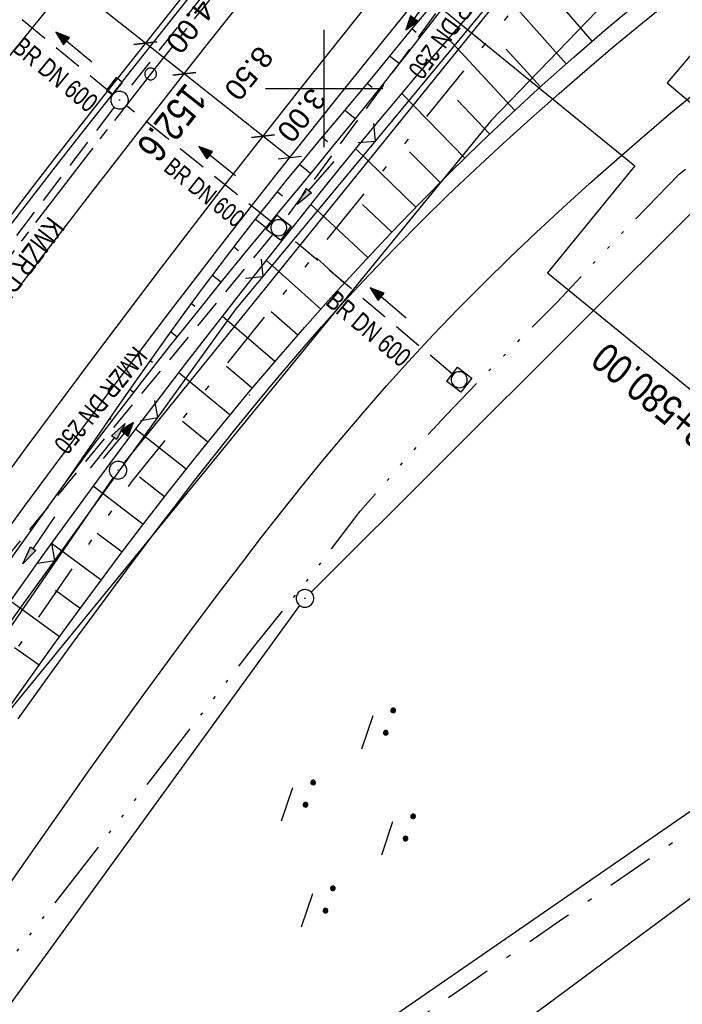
# Model space of a CAD drawing. Extents: x 510526 to 513920, y 467229 to 478797.
# Tile 186 of 256: x 511074 to 511131, y 472722 to 472806. Entities that reach past the tile are written whole.
import ezdxf

# ---------------------------------------------------------------- set-up
doc = ezdxf.new("R2010")
doc.units = 0
doc.header["$LTSCALE"] = 10
doc.header["$MEASUREMENT"] = 0
for name, pattern in [('ACAD_ISO14W100', [25.5, 12, -3, 0.5, -3, 0.5, -3, 0.5, -3]), ('ACHSE', [5.5, 4, -0.5, 0.5, -0.5]), ('AUSGEZOGEN', [0]), ('LT00', [0]), ('LT08', [0.42, 0.2, -0.1, 0.02, -0.1]), ('LT09', [0.54, 0.2, -0.1, 0.02, -0.1, 0.02, -0.1]), ('STRICHLINIE2', [0.375, 0.25, -0.125])]:
    doc.linetypes.add(name, pattern=pattern)
doc.layers.get('0').update_dxf_attribs({"linetype": 'LT00'})
for name, color, linetype in [('-AX-020', 250, 'ACHSE'), ('-EL-020', 250, 'LT00'), ('-GRA-20O', 20, 'LT00'), ('-Halt-Pfeil', 4, 'LT00'), ('-Haltung', 182, 'STRICHLINIE2'), ('-Haltungsbeschriftung', 182, 'LT00'), ('-ST-20-1', 250, 'LT00'), ('ABWASSERLTG', 24, 'LT00'), ('BEMAßUNG', 255, 'Continuous'), ('DFK_AB_L', 21, 'LT00'), ('DFK_AB_P', 7, 'LT00'), ('DFK_KATASTER', 250, 'LT00'), ('DFK_NUTZUNG', 250, 'LT00'), ('DFK_TOPO-SYM', 252, 'LT00'), ('GEMARKUNGSGRENZE', 3, 'LT09'), ('PFEIL', 140, 'AUSGEZOGEN'), ('STROM_UNTER', 80, 'LT08'), ('TELEKOM', 210, 'ACAD_ISO14W100'), ('V93_AFBR_BAB', 250, 'LT00'), ('V93_BOESCH', 250, 'LT00'), ('V93_BOSCHUNG', 250, 'LT00'), ('V93_GRABEN', 250, 'LT00'), ('V93_KA_MULD', 182, 'LT00'), ('V93_KA_PRUF', 182, 'LT00'), ('V93_LD_MARK', 250, 'LT00'), ('V93_RASTER', 250, 'LT00'), ('V93_RINNE', 182, 'LT00'), ('V93_SINKK', 182, 'LT00'), ('V93_ZAUN', 40, 'LT00')]:
    doc.layers.add(name, color=color, linetype=linetype)
doc.styles.add('Arial', font='ARIAL.TTF')
doc.styles.add('Beschrift', font='ARIAL.TTF')
doc.styles.add('Haltungsbeschriftung', font='ARIAL.TTF', dxfattribs={"width": 0.75})

# ---------------------------------------------------------------- blocks, each defined once
blk = doc.blocks.new('SYMB7301')
at = {"color": 0, "linetype": 'ByBlock'}
for p, q in [((-0.128693, 0), (0, 0.128693)), ((0, -0.128693), (-0.128693, 0)), ((0, 0.128693), (0.128693, 0)), ((0.128693, 0), (0, -0.128693)), ((0.000059, -0.009738), (0.000059, 0.009897)), ((-0.00901, -0.004339), (-0.002225, -0.009749))]:
    blk.add_line(p, q, dxfattribs=at)
for points in [[(-0.002225, 0.009749), (-0.00901, 0.004339), (-0.00901, -0.004339)], [(0.01, 0), (0.006235, 0.007818), (-0.002225, 0.009749)], [(-0.002225, -0.009749), (0.006235, -0.007818), (0.01, 0)]]:
    blk.add_lwpolyline(points, dxfattribs=at)
blk = doc.blocks.new('SYMB0003')
at = {"color": 0, "linetype": 'ByBlock'}
for p, q in [((-0.015712, 0), (0.010166, 0.012015)), ((0, -0.021257), (-0.015712, 0)), ((0.010166, 0.012015), (0, -0.021257))]:
    blk.add_line(p, q, dxfattribs=at)
for points in [[(-0.031395, 0.499013), (-0.093691, 0.491144), (-0.154509, 0.475528), (-0.21289, 0.452414), (-0.267913, 0.422164), (-0.318712, 0.385257), (-0.364484, 0.342274), (-0.404509, 0.293893), (-0.438154, 0.240877), (-0.464888, 0.184062), (-0.484292, 0.124345), (-0.496058, 0.062667), (-0.5, 0)], [(-0.5, 0), (-0.496058, -0.062667), (-0.484292, -0.124345), (-0.464888, -0.184062), (-0.438154, -0.240877), (-0.404509, -0.293893), (-0.364485, -0.342274), (-0.318712, -0.385257), (-0.267914, -0.422164), (-0.21289, -0.452414), (-0.154509, -0.475529), (-0.093691, -0.491144), (-0.031395, -0.499014), (0.031395, -0.499014)], [(0.5, 0), (0.496057, 0.062667), (0.484292, 0.124345), (0.464888, 0.184062), (0.438153, 0.240877), (0.404509, 0.293893), (0.364484, 0.342274), (0.318712, 0.385257), (0.267913, 0.422164), (0.21289, 0.452414), (0.154509, 0.475528), (0.093691, 0.491144), (0.031395, 0.499013), (-0.031395, 0.499013)], [(0.031395, -0.499014), (0.093691, -0.491144), (0.154509, -0.475529), (0.21289, -0.452414), (0.267914, -0.422164), (0.318712, -0.385257), (0.364485, -0.342274), (0.404509, -0.293893), (0.438154, -0.240877), (0.464889, -0.184062), (0.484292, -0.124345), (0.496058, -0.062667), (0.5, 0)]]:
    blk.add_lwpolyline(points, dxfattribs=at)
blk = doc.blocks.new('SYMB0002')
at = {"color": 0, "linetype": 'ByBlock'}
for points in [[(-0.031395, 0.499013), (-0.093691, 0.491144), (-0.154509, 0.475528), (-0.21289, 0.452414), (-0.267913, 0.422164), (-0.318712, 0.385257), (-0.364484, 0.342274), (-0.404509, 0.293893), (-0.438154, 0.240877), (-0.464888, 0.184062), (-0.484292, 0.124345), (-0.496058, 0.062667), (-0.5, 0)], [(-0.5, 0), (-0.496058, -0.062667), (-0.484292, -0.124345), (-0.464888, -0.184062), (-0.438154, -0.240877), (-0.404509, -0.293893), (-0.364485, -0.342274), (-0.318712, -0.385257), (-0.267914, -0.422164), (-0.21289, -0.452414), (-0.154509, -0.475529), (-0.093691, -0.491144), (-0.031395, -0.499014), (0.031395, -0.499014)], [(0.5, 0), (0.496057, 0.062667), (0.484292, 0.124345), (0.464888, 0.184062), (0.438153, 0.240877), (0.404509, 0.293893), (0.364484, 0.342274), (0.318712, 0.385257), (0.267913, 0.422164), (0.21289, 0.452414), (0.154509, 0.475528), (0.093691, 0.491144), (0.031395, 0.499013), (-0.031395, 0.499013)], [(0.031395, -0.499014), (0.093691, -0.491144), (0.154509, -0.475529), (0.21289, -0.452414), (0.267914, -0.422164), (0.318712, -0.385257), (0.364485, -0.342274), (0.404509, -0.293893), (0.438154, -0.240877), (0.464889, -0.184062), (0.484292, -0.124345), (0.496058, -0.062667), (0.5, 0)]]:
    blk.add_lwpolyline(points, dxfattribs=at)
blk = doc.blocks.new('SYMB0024')
at = {"color": 0, "linetype": 'ByBlock'}
for p, q in [((-0.5, 0.5), (0, 0)), ((0, 0), (0.5, 0.5))]:
    blk.add_line(p, q, dxfattribs=at)
blk = doc.blocks.new('Pfreil3')
at = {"layer": 'PFEIL'}
blk.add_hatch(color=256, dxfattribs=at).paths.add_polyline_path([(-1.549, 0.273), (-1.549, -0.273), (0, 0)])
for p, q in [((-1.549, 0), (-4.831, 0)), ((-1.549, -0.273), (-1.549, 0.273)), ((-1.549, 0.273), (0, 0)), ((0, 0), (-1.549, -0.273))]:
    blk.add_line(p, q, dxfattribs=at)
blk = doc.blocks.new('SYMB0652')
at = {"color": 0, "linetype": 'ByBlock'}
blk.add_lwpolyline([(-0.15, -0.075), (0.15, -0.075), (0.15, 0.075), (-0.15, 0.075), (-0.15, -0.075)], dxfattribs=at)
blk = doc.blocks.new('SYMB1210')
at = {"color": 0, "linetype": 'ByBlock'}
blk.add_line((0.018815, -0.179014), (0.055623, -0.17119), dxfattribs=at)
for points in [[(-0.2, -0.2), (-0.2, 0.2), (0.2, 0.2), (0.2, -0.2), (-0.2, -0.2)], [(0.018815, 0.179014), (-0.018815, 0.179014), (-0.055623, 0.17119), (-0.09, 0.155885), (-0.120444, 0.133766), (-0.145623, 0.105801), (-0.164438, 0.073213), (-0.176067, 0.037424), (-0.18, 0)], [(-0.18, 0), (-0.176067, -0.037424), (-0.164438, -0.073213), (-0.145623, -0.105801), (-0.120444, -0.133766), (-0.09, -0.155885), (-0.055623, -0.17119), (-0.018815, -0.179014), (0.018815, -0.179014)], [(0.18, 0), (0.176067, 0.037424), (0.164438, 0.073213), (0.145623, 0.105801), (0.120444, 0.133766), (0.09, 0.155885), (0.055623, 0.17119), (0.018815, 0.179014)], [(0.055623, -0.17119), (0.09, -0.155885), (0.120444, -0.133766), (0.145623, -0.105801), (0.164438, -0.073213), (0.176067, -0.037424), (0.18, 0)]]:
    blk.add_lwpolyline(points, dxfattribs=at)
blk = doc.blocks.new('_Oblique')
at = {"color": 0, "linetype": 'ByBlock', "lineweight": -2}
blk.add_line((-0.5, -0.5), (0.5, 0.5), dxfattribs=at)
blk = doc.blocks.new('SYMB7270')
at = {"color": 0, "linetype": 'ByBlock'}
for p, q in [((-0.215, 0.537919), (-0.215, 0.512081)), ((-0.21, 0.507895), (-0.21, 0.542105)), ((-0.205, 0.544164), (-0.205, 0.505836)), ((-0.2, 0.505204), (-0.2, 0.544796)), ((-0.195, 0.544164), (-0.195, 0.505836)), ((-0.19, 0.507895), (-0.19, 0.542105)), ((-0.185, 0.537919), (-0.185, 0.512081)), ((-0.18, 0.524874), (-0.18, 0.525146)), ((-0.015, 0.537919), (-0.015, 0.512081)), ((-0.01, 0.507895), (-0.01, 0.542105)), ((-0.005, 0.544164), (-0.005, 0.505836)), ((0, 0.505204), (0, 0.544796)), ((0.005, 0.544164), (0.005, 0.505836)), ((0.01, 0.507895), (0.01, 0.542105)), ((0.015, 0.537919), (0.015, 0.512081)), ((0.02, 0.524874), (0.02, 0.525146)), ((-0.1, 0.375), (0.2, 0.375)), ((-1.015, 0.087919), (-1.015, 0.062081)), ((-1.01, 0.057894), (-1.01, 0.092105)), ((-1.005, 0.094164), (-1.005, 0.055836)), ((-1, 0.055203), (-1, 0.094796)), ((-0.995, 0.094164), (-0.995, 0.055836)), ((-0.99, 0.057894), (-0.99, 0.092105)), ((-0.985, 0.087919), (-0.985, 0.062081)), ((-0.815, 0.087919), (-0.815, 0.062081)), ((-0.81, 0.057894), (-0.81, 0.092105)), ((-0.805, 0.094164), (-0.805, 0.055836)), ((-0.8, 0.055203), (-0.8, 0.094796)), ((-0.795, 0.094164), (-0.795, 0.055836)), ((-0.79, 0.057894), (-0.79, 0.092105)), ((-0.785, 0.087919), (-0.785, 0.062081)), ((0.585, 0.087919), (0.585, 0.062081)), ((0.59, 0.057895), (0.59, 0.092105)), ((0.595, 0.094164), (0.595, 0.055836)), ((0.6, 0.055204), (0.6, 0.094796)), ((0.605, 0.094164), (0.605, 0.055836)), ((0.61, 0.057895), (0.61, 0.092105)), ((0.615, 0.087919), (0.615, 0.062081)), ((0.785, 0.087919), (0.785, 0.062081)), ((0.79, 0.057895), (0.79, 0.092105)), ((0.795, 0.094164), (0.795, 0.055836)), ((0.8, 0.055204), (0.8, 0.094796)), ((0.805, 0.094164), (0.805, 0.055836)), ((0.81, 0.057895), (0.81, 0.092105)), ((0.815, 0.087919), (0.815, 0.062081)), ((-0.98, 0.074874), (-0.98, 0.075145)), ((-0.78, 0.074874), (-0.78, 0.075145)), ((0.62, 0.074874), (0.62, 0.075146)), ((0.82, 0.074874), (0.82, 0.075146)), ((-0.9, -0.075), (-0.6, -0.075)), ((0.7, -0.075), (1, -0.075)), ((-0.215, -0.362081), (-0.215, -0.387919)), ((-0.21, -0.392105), (-0.21, -0.357895)), ((-0.205, -0.355836), (-0.205, -0.394164)), ((-0.2, -0.394796), (-0.2, -0.355204)), ((-0.195, -0.355836), (-0.195, -0.394164)), ((-0.19, -0.392105), (-0.19, -0.357895)), ((-0.185, -0.362081), (-0.185, -0.387919)), ((-0.18, -0.375126), (-0.18, -0.374855)), ((-0.015, -0.362081), (-0.015, -0.387919)), ((-0.01, -0.392105), (-0.01, -0.357895)), ((-0.005, -0.355836), (-0.005, -0.394164)), ((0, -0.394796), (0, -0.355204)), ((0.005, -0.355836), (0.005, -0.394164)), ((0.01, -0.392105), (0.01, -0.357895)), ((0.015, -0.362081), (0.015, -0.387919)), ((0.02, -0.375126), (0.02, -0.374855)), ((-0.1, -0.525), (0.2, -0.525))]:
    blk.add_line(p, q, dxfattribs=at)
for points in [[(-0.18, 0.525), (-0.181981, 0.533678), (-0.18753, 0.540637), (-0.19555, 0.544499), (-0.20445, 0.544499), (-0.21247, 0.540637), (-0.218019, 0.533678), (-0.22, 0.525), (-0.218019, 0.516322), (-0.21247, 0.509363), (-0.20445, 0.505501), (-0.19555, 0.505501), (-0.18753, 0.509363), (-0.181981, 0.516322), (-0.18, 0.525)], [(-0.01247, 0.540637), (-0.018019, 0.533678), (-0.02, 0.525), (-0.018019, 0.516322), (-0.01247, 0.509363), (-0.00445, 0.505501)], [(0.00445, 0.544499), (-0.00445, 0.544499), (-0.01247, 0.540637)], [(-0.00445, 0.505501), (0.00445, 0.505501), (0.01247, 0.509363), (0.018019, 0.516322), (0.02, 0.525)], [(0.02, 0.525), (0.018019, 0.533678), (0.01247, 0.540637), (0.00445, 0.544499)], [(-0.98, 0.075), (-0.981981, 0.083678), (-0.98753, 0.090637), (-0.99555, 0.094498), (-1.00445, 0.094498), (-1.01247, 0.090637), (-1.018019, 0.083678), (-1.02, 0.075), (-1.018019, 0.066322), (-1.01247, 0.059363), (-1.00445, 0.055501), (-0.99555, 0.055501), (-0.98753, 0.059363), (-0.981981, 0.066322), (-0.98, 0.075)], [(-0.78, 0.075), (-0.781981, 0.083678), (-0.78753, 0.090637), (-0.79555, 0.094498), (-0.80445, 0.094498), (-0.81247, 0.090637), (-0.818019, 0.083678), (-0.82, 0.075), (-0.818019, 0.066322), (-0.81247, 0.059363), (-0.80445, 0.055501), (-0.79555, 0.055501), (-0.78753, 0.059363), (-0.781981, 0.066322), (-0.78, 0.075)], [(0.62, 0.075), (0.618019, 0.083678), (0.61247, 0.090637), (0.60445, 0.094499), (0.59555, 0.094499), (0.58753, 0.090637), (0.581981, 0.083678), (0.58, 0.075), (0.581981, 0.066322), (0.58753, 0.059363), (0.59555, 0.055501), (0.60445, 0.055501), (0.61247, 0.059363), (0.618019, 0.066322), (0.62, 0.075)], [(0.82, 0.075), (0.818019, 0.083678), (0.81247, 0.090637), (0.80445, 0.094499), (0.79555, 0.094499), (0.78753, 0.090637), (0.781981, 0.083678), (0.78, 0.075), (0.781981, 0.066322), (0.78753, 0.059363), (0.79555, 0.055501), (0.80445, 0.055501), (0.81247, 0.059363), (0.818019, 0.066322), (0.82, 0.075)], [(-0.18, -0.375), (-0.181981, -0.366322), (-0.18753, -0.359363), (-0.19555, -0.355501), (-0.20445, -0.355501), (-0.21247, -0.359363), (-0.218019, -0.366322), (-0.22, -0.375), (-0.218019, -0.383678), (-0.21247, -0.390637), (-0.20445, -0.394499), (-0.19555, -0.394499), (-0.18753, -0.390637), (-0.181981, -0.383678), (-0.18, -0.375)], [(-0.01247, -0.359363), (-0.018019, -0.366322), (-0.02, -0.375), (-0.018019, -0.383678), (-0.01247, -0.390637), (-0.00445, -0.394499)], [(0.00445, -0.355501), (-0.00445, -0.355501), (-0.01247, -0.359363)], [(-0.00445, -0.394499), (0.00445, -0.394499), (0.01247, -0.390637), (0.018019, -0.383678), (0.02, -0.375)], [(0.02, -0.375), (0.018019, -0.366322), (0.01247, -0.359363), (0.00445, -0.355501)]]:
    blk.add_lwpolyline(points, dxfattribs=at)
blk = doc.blocks.new('SYMB0070')
at = {"color": 0, "linetype": 'ByBlock'}
for p, q in [((-0.5, 0), (0.2, 0)), ((0.5, 0), (0.2, 0.1)), ((0.2, 0.1), (0.2, 0)), ((0.468, 0), (0.21, 0.086)), ((0.21, 0.086), (0.21, -0.086)), ((0.21, -0.086), (0.468, 0)), ((0.22, -0.072), (0.437, 0)), ((0.23, -0.058), (0.405, 0)), ((0.24, -0.045), (0.374, 0)), ((0.342, 0), (0.25, 0.031)), ((0.25, 0.031), (0.25, -0.031)), ((0.25, -0.031), (0.342, 0)), ((0.26, -0.017), (0.31, 0)), ((0.27, -0.003), (0.279, 0))]:
    blk.add_line(p, q, dxfattribs=at)
for points in [[(0.2, 0), (0.2, -0.1), (0.5, 0)], [(0.437, 0), (0.22, 0.072), (0.22, -0.072)], [(0.405, 0), (0.23, 0.058), (0.23, -0.058)], [(0.374, 0), (0.24, 0.045), (0.24, -0.045)], [(0.31, 0), (0.26, 0.017), (0.26, -0.017)], [(0.279, 0), (0.27, 0.003), (0.27, -0.003)]]:
    blk.add_lwpolyline(points, dxfattribs=at)

msp = doc.modelspace()

# ---------------------------------------------------------------- linework, layer by layer
at = {"layer": '-AX-020', "ltscale": 0.2, "flags": 128}
msp.add_lwpolyline([(513881.716, 478796.972), (513877.87, 478787.354), (513870.367, 478768.801), (513862.788, 478750.278), (513855.137, 478731.786), (513847.411, 478713.324), (513839.611, 478694.893), (513831.738, 478676.494), (513823.791, 478658.127), (513815.771, 478639.791), (513807.678, 478621.487), (513799.512, 478603.216), (513791.272, 478584.978), (513782.96, 478566.773), (513774.576, 478548.601), (513766.118, 478530.463), (513757.588, 478512.359), (513748.986, 478494.289), (513740.312, 478476.254), (513731.565, 478458.253), (513722.747, 478440.287), (513713.857, 478422.357), (513704.896, 478404.463), (513695.863, 478386.605), (513686.758, 478368.782), (513677.583, 478350.997), (513668.336, 478333.248), (513659.019, 478315.536), (513649.63, 478297.862), (513640.172, 478280.225), (513630.643, 478262.626), (513621.043, 478245.066), (513611.374, 478227.544), (513601.634, 478210.061), (513591.825, 478192.617), (513586.745, 478183.647), (513576.83, 478166.262), (513566.848, 478148.917), (513556.8, 478131.609), (513546.688, 478114.338), (513536.514, 478097.104), (513526.28, 478079.906), (513515.988, 478062.743), (513505.638, 478045.613), (513495.234, 478028.517), (513484.778, 478011.453), (513474.27, 477994.421), (513463.712, 477977.419), (513453.108, 477960.447), (513442.457, 477943.503), (513431.762, 477926.587), (513421.026, 477909.698), (513410.248, 477892.835), (513399.432, 477875.997), (513388.579, 477859.182), (513377.691, 477842.39), (513366.769, 477825.62), (513355.815, 477808.871), (513344.831, 477792.142), (513333.819, 477775.431), (513322.78, 477758.738), (513311.715, 477742.062), (513300.628, 477725.401), (513289.519, 477708.754), (513278.389, 477692.121), (513267.242, 477675.5), (513256.078, 477658.891), (513244.899, 477642.291), (513233.706, 477625.7), (513222.502, 477609.117), (513211.288, 477592.542), (513200.066, 477575.971), (513188.837, 477559.405), (513177.603, 477542.843), (513166.366, 477526.282), (513154.797, 477509.239), (513142.496, 477491.114), (513130.197, 477472.988), (513117.902, 477454.859), (513105.613, 477436.726), (513093.333, 477418.587), (513081.064, 477400.44), (513068.808, 477382.285), (513056.567, 477364.119), (513044.344, 477345.942), (513032.141, 477327.752), (513019.958, 477309.547), (513007.8, 477291.325), (512995.668, 477273.087), (512983.565, 477254.83), (512971.492, 477236.552), (512959.452, 477218.253), (512947.447, 477199.931), (512935.479, 477181.584), (512923.551, 477163.212), (512911.665, 477144.812), (512899.822, 477126.385), (512888.026, 477107.927), (512876.279, 477089.439), (512864.582, 477070.918), (512852.939, 477052.364), (512841.352, 477033.775), (512829.822, 477015.15), (512818.352, 476996.488), (512806.945, 476977.787), (512795.603, 476959.048), (512789.644, 476949.141), (512778.405, 476930.339), (512767.236, 476911.496), (512756.135, 476892.613), (512745.103, 476873.688), (512734.14, 476854.724), (512723.246, 476835.72), (512712.422, 476816.676), (512701.668, 476797.593), (512690.983, 476778.471), (512680.369, 476759.309), (512669.824, 476740.11), (512659.35, 476720.871), (512648.946, 476701.595), (512638.612, 476682.281), (512628.349, 476662.929), (512618.157, 476643.54), (512608.036, 476624.113), (512597.985, 476604.65), (512588.006, 476585.15), (512578.098, 476565.614), (512568.261, 476546.042), (512558.497, 476526.434), (512548.803, 476506.791), (512539.182, 476487.112), (512529.632, 476467.399), (512520.155, 476447.65), (512510.749, 476427.867), (512501.416, 476408.05), (512492.156, 476388.199), (512482.968, 476368.314), (512473.852, 476348.396), (512464.81, 476328.445), (512455.84, 476308.46), (512446.944, 476288.443), (512438.12, 476268.394), (512429.37, 476248.313), (512420.694, 476228.2), (512412.09, 476208.055), (512403.561, 476187.879), (512395.105, 476167.672), (512386.723, 476147.434), (512378.415, 476127.166), (512370.181, 476106.867), (512362.021, 476086.539), (512353.936, 476066.181), (512345.925, 476045.794), (512337.988, 476025.377), (512330.127, 476004.932), (512322.339, 475984.458), (512314.627, 475963.955), (512306.989, 475943.425), (512299.427, 475922.867), (512291.94, 475902.281), (512284.528, 475881.669), (512277.191, 475861.029), (512269.93, 475840.362), (512262.744, 475819.67), (512255.634, 475798.951), (512248.599, 475778.206), (512241.641, 475757.436), (512234.758, 475736.641), (512227.951, 475715.82), (512221.221, 475694.975), (512214.566, 475674.105), (512207.988, 475653.211), (512201.487, 475632.294), (512200.128, 475627.887), (512194.281, 475608.791), (512188.5, 475589.674), (512182.785, 475570.538), (512177.137, 475551.381), (512171.56, 475532.204), (512166.053, 475513.007), (512160.618, 475493.788), (512155.257, 475474.55), (512149.971, 475455.29), (512148.09, 475448.361), (512142.908, 475429.074), (512137.804, 475409.765), (512132.778, 475390.436), (512127.829, 475371.088), (512122.957, 475351.719), (512118.163, 475332.332), (512113.447, 475312.925), (512108.808, 475293.499), (512104.247, 475274.055), (512099.765, 475254.593), (512095.36, 475235.113), (512091.033, 475215.616), (512086.785, 475196.101), (512082.614, 475176.57), (512078.522, 475157.022), (512074.508, 475137.458), (512070.573, 475117.878), (512066.716, 475098.282), (512063.238, 475080.246), (512059.532, 475060.621), (512055.901, 475040.983), (512052.344, 475021.33), (512048.857, 475001.665), (512045.438, 474981.988), (512042.084, 474962.3), (512038.794, 474942.602), (512035.562, 474922.893), (512032.388, 474903.175), (512029.269, 474883.449), (512026.201, 474863.714), (512023.183, 474843.972), (512020.21, 474824.222), (512017.282, 474804.467), (512014.394, 474784.705), (512011.544, 474764.937), (512008.73, 474745.165), (512005.949, 474725.388), (512003.198, 474705.607), (512000.474, 474685.821), (511997.775, 474666.033), (511995.098, 474646.242), (511992.439, 474626.448), (511989.798, 474606.651), (511987.169, 474586.854), (511984.552, 474567.054), (511981.943, 474547.253), (511979.34, 474527.452), (511976.744, 474507.689), (511975.127, 474495.377), (511973.477, 474482.815), (511971.825, 474470.254), (511970.169, 474457.693), (511968.506, 474445.133), (511966.835, 474432.574), (511965.154, 474420.016), (511963.46, 474407.46), (511961.752, 474394.906), (511960.027, 474382.355), (511958.283, 474369.806), (511956.518, 474357.259), (511954.73, 474344.717), (511952.918, 474332.177), (511951.078, 474319.642), (511949.209, 474307.111), (511947.309, 474294.584), (511945.376, 474282.063), (511943.407, 474269.547), (511941.4, 474257.038), (511939.355, 474244.534), (511937.267, 474232.038), (511935.137, 474219.549), (511932.96, 474207.067), (511930.736, 474194.594), (511928.462, 474182.131), (511926.136, 474169.676), (511923.757, 474157.232), (511921.321, 474144.799), (511918.829, 474132.377), (511916.276, 474119.967), (511913.661, 474107.57), (511910.982, 474095.187), (511908.238, 474082.818), (511905.425, 474070.464), (511902.544, 474058.127), (511899.59, 474045.806), (511896.562, 474033.504), (511893.47, 474021.261), (511890.29, 474008.997), (511887.033, 473996.753), (511883.699, 473984.53), (511880.287, 473972.328), (511876.798, 473960.148), (511873.233, 473947.991), (511869.591, 473935.856), (511865.873, 473923.745), (511862.077, 473911.656), (511858.206, 473899.593), (511854.259, 473887.554), (511850.236, 473875.54), (511846.136, 473863.552), (511841.962, 473851.59), (511837.711, 473839.654), (511833.386, 473827.746), (511828.985, 473815.865), (511824.51, 473804.012), (511819.96, 473792.188), (511815.335, 473780.392), (511810.636, 473768.626), (511805.863, 473756.89), (511801.015, 473745.185), (511796.094, 473733.51), (511791.099, 473721.866), (511786.031, 473710.255), (511780.889, 473698.675), (511775.675, 473687.128), (511770.388, 473675.615), (511765.028, 473664.135), (511759.596, 473652.689), (511754.091, 473641.278), (511748.515, 473629.901), (511742.867, 473618.56), (511737.147, 473607.255), (511731.356, 473595.986), (511725.494, 473584.754), (511719.562, 473573.559), (511713.558, 473562.402), (511707.485, 473551.283), (511701.341, 473540.203), (511695.128, 473529.162), (511688.845, 473518.159), (511682.492, 473507.198), (511676.07, 473496.276), (511669.58, 473485.395), (511663.021, 473474.555), (511656.394, 473463.757), (511649.699, 473453.001), (511642.935, 473442.288), (511636.105, 473431.617), (511629.207, 473420.99), (511622.242, 473410.406), (511615.211, 473399.867), (511608.113, 473389.372), (511600.949, 473378.922), (511593.719, 473368.518), (511586.423, 473358.16), (511579.062, 473347.848), (511571.637, 473337.582), (511564.147, 473327.364), (511556.592, 473317.193), (511548.973, 473307.07), (511541.291, 473296.996), (511533.545, 473286.969), (511525.735, 473276.993), (511517.863, 473267.066), (511509.929, 473257.188), (511501.932, 473247.361), (511493.873, 473237.584), (511485.753, 473227.859), (511477.572, 473218.186), (511475.548, 473215.811), (511467.291, 473206.202), (511458.976, 473196.642), (511450.605, 473187.132), (511442.182, 473177.667), (511433.709, 473168.249), (511425.188, 473158.872), (511416.622, 473149.537), (511408.014, 473140.241), (511399.365, 473130.982), (511390.679, 473121.758), (511381.958, 473112.568), (511373.205, 473103.409), (511364.421, 473094.278), (511355.61, 473085.175), (511346.772, 473076.096), (511337.912, 473067.039), (511329.031, 473058.003), (511320.132, 473048.986), (511311.216, 473039.984), (511302.286, 473030.997), (511293.345, 473022.02), (511284.394, 473013.053), (511275.436, 473004.094), (511266.473, 472995.139), (511255.909, 472984.591), (511236.789, 472965.502), (511230.177, 472958.9), (511223.567, 472952.294), (511216.964, 472945.683), (511210.368, 472939.063), (511203.785, 472932.433), (511197.215, 472925.788), (511190.663, 472919.125), (511184.131, 472912.443), (511177.622, 472905.739), (511171.139, 472899.01), (511164.685, 472892.252), (511158.263, 472885.464), (511151.877, 472878.643), (511145.529, 472871.786), (511139.222, 472864.891), (511132.96, 472857.955), (511126.746, 472850.976), (511120.583, 472843.952), (511114.476, 472836.881), (511109.32, 472830.82), (511103.322, 472823.655), (511097.386, 472816.438), (511091.511, 472809.171), (511085.699, 472801.854), (511079.95, 472794.488), (511074.265, 472787.072), (511068.642, 472779.609), (511063.084, 472772.097), (511057.591, 472764.538), (511052.162, 472756.933), (511046.799, 472749.281), (511041.501, 472741.584), (511036.27, 472733.841), (511031.105, 472726.054), (511026.007, 472718.223), (511020.976, 472710.349), (511016.012, 472702.431), (511011.117, 472694.472), (511006.29, 472686.471), (511001.532, 472678.429), (510996.842, 472670.347), (510992.223, 472662.225), (510987.672, 472654.063), (510983.192, 472645.863), (510978.782, 472637.625), (510974.443, 472629.349), (510970.175, 472621.036), (510965.978, 472612.687), (510961.853, 472604.303), (510957.799, 472595.883), (510953.818, 472587.43), (510949.91, 472578.942), (510946.074, 472570.422), (510942.311, 472561.868), (510938.622, 472553.283), (510935.007, 472544.666), (510931.465, 472536.02), (510927.997, 472527.343), (510924.604, 472518.636), (510921.286, 472509.901), (510918.042, 472501.138), (510914.874, 472492.347), (510911.781, 472483.529), (510908.763, 472474.686), (510905.821, 472465.817), (510902.956, 472456.923), (510900.166, 472448.004), (510897.454, 472439.062), (510894.817, 472430.098), (510892.258, 472421.111), (510889.776, 472412.102), (510887.37, 472403.073), (510885.043, 472394.023), (510882.792, 472384.954), (510880.62, 472375.866), (510878.525, 472366.759), (510876.509, 472357.635), (510874.57, 472348.494), (510872.71, 472339.337), (510870.929, 472330.164), (510869.226, 472320.976), (510867.602, 472311.774), (510866.056, 472302.558), (510864.59, 472293.33), (510863.202, 472284.089), (510861.894, 472274.837), (510860.665, 472265.574), (510859.516, 472256.301), (510858.445, 472247.018), (510857.455, 472237.726), (510856.544, 472228.427), (510855.712, 472219.119), (510854.96, 472209.806), (510854.288, 472200.485), (510853.696, 472191.159), (510853.184, 472181.829), (510852.752, 472172.495), (510852.399, 472163.157), (510852.127, 472153.817), (510851.934, 472144.475), (510851.822, 472135.131), (510851.789, 472125.787), (510851.836, 472116.443), (510851.964, 472107.1), (510852.009, 472104.711), (510852.237, 472095.37), (510852.543, 472086.03), (510852.927, 472076.694), (510853.387, 472067.361), (510853.922, 472058.032), (510854.53, 472048.707), (510855.21, 472039.388), (510855.961, 472030.074), (510856.782, 472020.766), (510857.671, 472011.464), (510858.627, 472002.169), (510859.649, 471992.88), (510860.734, 471983.599), (510861.883, 471974.326), (510863.094, 471965.06), (510864.364, 471955.802), (510865.694, 471946.554), (510867.082, 471937.313), (510868.525, 471928.081), (510870.024, 471918.857), (510871.577, 471909.643), (510873.182, 471900.438), (510874.839, 471891.241), (510876.545, 471882.054), (510878.3, 471872.876), (510880.102, 471863.708), (510881.95, 471854.548), (510883.842, 471845.397), (510885.778, 471836.255), (510887.756, 471827.123), (510889.775, 471817.999), (510891.834, 471808.885), (510893.93, 471799.779), (510896.064, 471790.681), (510898.233, 471781.592), (510900.437, 471772.511), (510902.673, 471763.439), (510904.942, 471754.374), (510907.241, 471745.317), (510909.57, 471736.267), (510911.926, 471727.225), (510914.31, 471718.19), (510916.719, 471709.161), (510919.152, 471700.139), (510921.608, 471691.124), (510924.087, 471682.114), (510926.585, 471673.11), (510929.104, 471664.112), (510931.64, 471655.118), (510934.193, 471646.129), (510936.762, 471637.145), (510939.345, 471628.165), (510941.941, 471619.188), (510944.55, 471610.216), (510947.169, 471601.246), (510949.797, 471592.279), (510952.434, 471583.314), (510955.078, 471574.352), (510957.727, 471565.391), (510960.382, 471556.431), (510963.039, 471547.473), (510967.703, 471531.767), (510970.248, 471523.199), (510975.26, 471506.323), (510980.27, 471489.445), (510985.273, 471472.566), (510990.267, 471455.684), (510995.248, 471438.798), (511000.214, 471421.908), (511005.162, 471405.012), (511010.087, 471388.11), (511014.988, 471371.201), (511019.861, 471354.283), (511024.703, 471337.357), (511029.511, 471320.421), (511034.281, 471303.475), (511039.011, 471286.517), (511043.698, 471269.547), (511048.338, 471252.564), (511052.928, 471235.568), (511057.465, 471218.557), (511061.945, 471201.532), (511066.367, 471184.491), (511070.726, 471167.434), (511075.019, 471150.36), (511079.243, 471133.269), (511083.395, 471116.16), (511086.572, 471102.843), (511090.589, 471085.702), (511094.527, 471068.543), (511098.388, 471051.366), (511102.17, 471034.172), (511105.875, 471016.961), (511109.501, 470999.734), (511113.048, 470982.489), (511116.518, 470965.23), (511119.908, 470947.954), (511123.221, 470930.663), (511126.454, 470913.357), (511129.609, 470896.037), (511132.686, 470878.703), (511135.683, 470861.354), (511138.602, 470843.993), (511141.441, 470826.619), (511144.202, 470809.231), (511146.884, 470791.831), (511149.487, 470774.42), (511152.01, 470756.996), (511154.454, 470739.562), (511156.819, 470722.116), (511159.105, 470704.66), (511161.311, 470687.193), (511163.438, 470669.717), (511165.485, 470652.232), (511165.638, 470650.897), (511167.873, 470631.022), (511170.027, 470611.138), (511172.103, 470591.246), (511174.098, 470571.346), (511176.014, 470551.438), (511177.851, 470531.523), (511179.526, 470512.546), (511180.884, 470496.345), (511182.163, 470480.137), (511183.363, 470463.922), (511184.482, 470447.702), (511185.522, 470431.478), (511186.482, 470415.247), (511187.362, 470399.013), (511188.162, 470382.774), (511188.882, 470366.532), (511189.522, 470350.286), (511190.082, 470334.037), (511190.563, 470317.786), (511190.963, 470301.532), (511191.284, 470285.277), (511191.524, 470269.02), (511191.684, 470252.763), (511191.765, 470236.505), (511191.765, 470220.247), (511191.686, 470203.988), (511191.526, 470187.731), (511191.287, 470171.474), (511191.243, 470169.007), (511190.912, 470152.752), (511190.504, 470136.499), (511190.023, 470120.247), (511189.472, 470103.998), (511188.854, 470087.752), (511188.173, 470071.508), (511187.432, 470055.266), (511186.634, 470039.027), (511185.783, 470022.791), (511184.882, 470006.558), (511183.935, 469990.327), (511182.944, 469974.099), (511181.913, 469957.873), (511180.846, 469941.65), (511179.745, 469925.429), (511178.614, 469909.21), (511177.457, 469892.993), (511176.276, 469876.777), (511175.075, 469860.563), (511173.858, 469844.35), (511172.627, 469828.139), (511171.386, 469811.927), (511170.138, 469795.717), (511168.847, 469778.991), (511030.959, 467993.348), (511029.419, 467973.407), (511027.883, 467953.466), (511026.353, 467933.525), (511024.832, 467913.582), (511023.323, 467893.64), (511021.828, 467873.695), (511020.353, 467853.75), (511018.898, 467833.804), (511017.467, 467813.855), (511016.063, 467793.903), (511014.69, 467773.951), (511013.35, 467753.995), (511012.046, 467734.038), (511010.782, 467714.078), (511009.56, 467694.116), (511008.383, 467674.151), (511007.254, 467654.183), (511006.177, 467634.211), (511005.154, 467614.237), (511004.188, 467594.261), (511003.284, 467574.281), (511002.442, 467554.299), (511001.667, 467534.314), (511000.962, 467514.327), (511000.329, 467494.336), (510999.772, 467474.345), (510999.556, 467465.709), (510999.112, 467445.714), (510998.747, 467425.717), (510998.463, 467405.719), (510998.259, 467385.719), (510998.135, 467365.72), (510998.091, 467345.72), (510998.127, 467325.72), (510998.243, 467305.721), (510998.439, 467285.721), (510998.715, 467265.723), (510999.071, 467245.726), (510999.432, 467229.156)], dxfattribs=at)
at = {"layer": '-EL-020', "flags": 128}
msp.add_lwpolyline([(511113.14, 472827.594), (511135.882, 472808.391), (511129.219, 472800.501), (511152.301, 472781.011)], dxfattribs=at)
at = {"layer": '-GRA-20O', "flags": 128}
msp.add_lwpolyline([(511101.991, 472813.378), (511126.456, 472793.407), (511119.024, 472784.304), (511148.616, 472760.147)], dxfattribs=at)
at = {"layer": '-Haltung'}
for p, q in [((511101.48, 472822.817), (511083.044, 472799.6)), ((511118.34, 472818.489), (511096.578, 472788.751)), ((511082, 472799.491), (511066.977, 472811.925)), ((511082.124, 472798.416), (511061.549, 472771.377)), ((511095.55, 472788.615), (511083.163, 472798.544)), ((511067.79, 472753.755), (511095.658, 472787.567)), ((511110.931, 472775.681), (511096.709, 472787.663))]:
    msp.add_line(p, q, dxfattribs=at)
at = {"layer": 'ABWASSERLTG', "flags": 128}
msp.add_lwpolyline([(511211.626, 472848.92), (511201.683, 472847.15), (511171.44, 472834.36), (511156.407, 472829.24), (511134.614, 472818.399), (511114.218, 472797.289), (511073.504, 472747.413), (511072.754, 472746.495), (511069.58, 472746.419), (511033.033, 472772.563), (511029.876, 472773.169), (511029.031, 472772.321), (510975.32, 472692.603), (510925.143, 472605.879), (510924.118, 472605.314), (510923.057, 472604.182), (510922.935, 472602.912), (510917.206, 472597.751), (510912.098, 472592.472), (510903.152, 472583.622), (510889.473, 472570.727), (510877.716, 472561.703), (510864.308, 472552.3), (510862.652, 472551.246), (510847.925, 472541.658), (510836.975, 472533.63), (510819.052, 472521.361), (510808.87, 472512.392), (510795.552, 472495.776), (510794.321, 472493.592), (510788.006, 472478.941), (510784.598, 472467.273), (510781.169, 472453.695), (510778.483, 472440.599), (510776.551, 472430.238), (510771.92, 472413.919), (510768.239, 472406.866), (510762.341, 472400.112), (510756.534, 472393.375), (510754.835, 472392.798), (510752.023, 472392.016), (510749.539, 472391.715), (510747.019, 472391.975), (510737.603, 472394.607), (510715.129, 472399.657), (510711.374, 472394.189), (510698.446, 472379.091)], dxfattribs=at)
at = {"layer": 'BEMAßUNG'}
for p, q in [((511084.779, 472803.876), (511078.277, 472809.027)), ((511088.086, 472801.255), (511084.779, 472803.876)), ((511094.789, 472795.943), (511088.086, 472801.255)), ((511097.081, 472794.127), (511094.789, 472795.943))]:
    msp.add_line(p, q, dxfattribs=at)
at = {"layer": 'DFK_AB_L'}
for p, q in [((511123.389, 472818.177), (511082.922, 472768.074)), ((511098.901, 472757.1), (511143.66, 472801.8)), ((511082.026, 472766.872), (511031.075, 472692.678)), ((511045.921, 472684.427), (511097.929, 472755.964)), ((511092.617, 472711.836), (511134.543, 472740.784))]:
    msp.add_line(p, q, dxfattribs=at)
at = {"layer": 'DFK_KATASTER'}
msp.add_line((511117.393, 472720.817), (511137.428, 472735.683), dxfattribs=at)
at = {"layer": 'GEMARKUNGSGRENZE', "ltscale": 2.5, "flags": 128}
msp.add_lwpolyline([(511338.816, 472915.913), (511340.719, 472885.882), (511337.388, 472885.57), (511309.655, 472881.528), (511259.852, 472877.768), (511252.986, 472872.448), (511243.285, 472879.226), (511234.252, 472878.215), (511233.258, 472867.438), (511216.033, 472862.714), (511207.797, 472857.961), (511191.39, 472853.613), (511190.752, 472855.636), (511140.812, 472836.029), (511125.011, 472817.797), (511083.654, 472766.593), (511031.927, 472691.269), (510996.407, 472627.328), (510946.881, 472521.115), (510931.137, 472471.162), (510904.274, 472356.963), (510903.968, 472355.512), (510901.213, 472342.303), (510941.585, 472335.037), (510971.004, 472327.668), (510993.448, 472322.391), (511002.822, 472295.217), (510981.46, 472288.086), (510979.077, 472252.27), (510975.289, 472194.983), (510973.333, 472186.399), (510968.719, 472165.904), (510952.995, 472136.274), (510921.262, 472097.626), (510905.045, 472075.837), (510893.26, 472050.556), (510892.004, 472047.859), (510887.625, 472022.351), (510889.456, 471975.295), (510899.305, 471911.874), (510912.906, 471849.007), (510930.533, 471767.721), (510947.502, 471695.56), (510972.146, 471610.023), (510987.56, 471561.132), (510988.88, 471556.962), (510998.361, 471526.879), (511023.643, 471445.762), (511025.921, 471438.309), (511028.867, 471429.142), (511055.244, 471334.955), (511075.564, 471262.687), (511076.644, 471258.867), (511081.081, 471243.062), (511102.936, 471153.981), (511126.453, 471060.173), (511143.975, 470974.853), (511146.57, 470959.094), (511159.172, 470882.632), (511171.606, 470798.752), (511182.45, 470711.367), (511193.007, 470699.758), (511193.732, 470690.194), (511187.835, 470675.545), (511194.982, 470614.953), (511207.145, 470475.088), (511207.634, 470473.853), (511218.628, 470446.187), (511282.702, 470462.387), (511261.684, 470406.378), (511258.844, 470397.918), (511238.143, 470342.746), (511229.339, 470301.994), (511223.45, 470293.888), (511221.465, 470291.064), (511213.87, 470286.717), (511168.704, 470265.706), (511166.268, 470263.992)], dxfattribs=at)
at = {"layer": 'STROM_UNTER', "ltscale": 2, "flags": 128}
msp.add_lwpolyline([(511231.386, 472804.179), (511226.318, 472804.179), (511226.249, 472798.567), (511222.208, 472770.68), (511218.441, 472766.642), (511191.159, 472765.335), (511174.381, 472760.955), (511136.938, 472740.803), (511120.335, 472729.275), (511103.214, 472717.435), (511096.548, 472712.544), (511095.384, 472711.243), (511094.699, 472709.464), (511094.151, 472706.385), (511094.151, 472703.374), (511108.887, 472663.892), (511111.971, 472649.753), (511113.341, 472643.321), (511117.116, 472632.625), (511113.482, 472603.083), (511112.797, 472597.677), (511112.727, 472587.577), (511112.11, 472587.098), (511111.768, 472585.593), (511107.515, 472569.545), (511106.946, 472566.965), (511105.231, 472563.334), (511098.152, 472563.236), (511089.729, 472561.238), (511086.635, 472561.012)], dxfattribs=at)
at = {"layer": 'TELEKOM', "ltscale": 0.05, "flags": 128}
msp.add_lwpolyline([(510962.471, 472350.134), (510965.72, 472353.733), (510968.654, 472357.09), (510966.885, 472358.761), (510964.955, 472360.785), (510963.379, 472362.617), (510961.16, 472365.445), (510958.356, 472369.708), (510956.812, 472372.664), (510955.397, 472376.295), (510954.459, 472378.601), (510953.269, 472382.489), (510952.401, 472386.28), (510951.564, 472391.282), (510951.371, 472393.017), (510951.211, 472394.817), (510951.114, 472397.934), (510950.757, 472402.937), (510950.339, 472407.885), (510949.95, 472413.336), (510950.593, 472414.011), (510952.266, 472415.521), (510953.52, 472416.871), (510953.303, 472423.324), (510953.184, 472428.171), (510953.104, 472431.493), (510952.985, 472436.044), (510952.866, 472440.337), (510952.59, 472443.977), (510952.192, 472450.049), (510952.153, 472464.549), (510952.43, 472470.431), (510952.59, 472472.37), (510952.866, 472474.902), (510953.024, 472476.406), (510953.86, 472481.927), (510954.415, 472485.527), (510955.009, 472488.812), (510955.681, 472492.274), (510957.107, 472499.079), (510957.744, 472502.148), (510958.656, 472505.511), (510959.926, 472510.355), (510961.114, 472514.232), (510962.54, 472519.218), (510964.126, 472525.051), (510968.686, 472538.331), (510971.778, 472546.748), (510974.273, 472553.08), (510975.979, 472557.892), (510979.466, 472566.123), (510985.491, 472580.315), (510988.109, 472585.541), (510992.337, 472593.391), (511000.335, 472608.217), (511008.928, 472623.492), (511012.759, 472630.153), (511016.984, 472637.211), (511020.438, 472643.202), (511022.022, 472646.235), (511024.135, 472651.249), (511028.097, 472659.23), (511033.921, 472668.242), (511039.203, 472676.619), (511044.42, 472684.403), (511051.03, 472694.015), (511057.105, 472702.986), (511061.739, 472709.887), (511067.22, 472717.539), (511072.832, 472725.19), (511085.343, 472741.254), (511094.092, 472752.55), (511098.905, 472758.532), (511103.081, 472764.004), (511107.615, 472769.18), (511110.409, 472772.201), (511113.88, 472775.805), (511119.802, 472781.768), (511125.358, 472787.688), (511130.245, 472792.716), (511134.537, 472796.266), (511139.793, 472800.629), (511143.293, 472803.179), (511146.475, 472805.768), (511153.213, 472810.056), (511159.357, 472814.124), (511167.372, 472818.882), (511171.887, 472821.396), (511179.29, 472825.39), (511183.304, 472827.348), (511189.595, 472830.157), (511195.22, 472832.375), (511199.366, 472833.855), (511204.622, 472835.852), (511210.47, 472837.7), (511222.276, 472841.171), (511251.5, 472848.853), (511287.824, 472856.064), (511307.783, 472859.884), (511326.595, 472862.484), (511361.458, 472866.273), (511382.408, 472867.936)], dxfattribs=at)
at = {"layer": 'V93_AFBR_BAB'}
for points in [[(511073.938, 472782.965), (511075.999, 472785.668), (511078.069, 472788.365), (511080.145, 472791.058), (511082.226, 472793.746), (511084.2, 472796.289), (511086.18, 472798.828), (511088.165, 472801.362), (511090.158, 472803.89), (511092.16, 472806.411), (511094.172, 472808.923), (511096.014, 472811.202), (511097.864, 472813.475), (511099.721, 472815.742), (511101.584, 472818.005), (511103.451, 472820.264), (511105.321, 472822.521), (511107.192, 472824.777)], [(511072.109, 472761.174), (511074.519, 472764.459), (511076.939, 472767.737), (511079.356, 472770.994), (511081.783, 472774.244), (511084.221, 472777.485), (511086.67, 472780.718), (511089.133, 472783.94), (511091.611, 472787.151), (511093.905, 472790.095), (511096.211, 472793.029), (511098.528, 472795.953), (511100.856, 472798.87), (511103.194, 472801.779), (511107.524, 472807.121), (511111.884, 472812.44), (511116.274, 472817.733), (511117.536, 472819.244), (511118.8, 472820.754)], [(511073.946, 472746.314), (511076.234, 472749.508), (511078.538, 472752.691), (511080.86, 472755.861), (511083.202, 472759.017), (511085.565, 472762.158), (511087.276, 472764.404), (511089.002, 472766.64), (511090.744, 472768.862), (511092.504, 472771.07), (511094.285, 472773.26), (511096.089, 472775.43), (511097.918, 472777.579), (511099.775, 472779.702), (511101.661, 472781.799), (511103.834, 472784.138), (511106.045, 472786.44), (511108.293, 472788.708), (511110.575, 472790.944), (511112.889, 472793.147), (511115.233, 472795.321), (511117.604, 472797.465), (511120.001, 472799.583), (511122.421, 472801.675), (511124.76, 472803.656), (511127.119, 472805.612), (511129.499, 472807.542)], [(511073.233, 472732.262), (511075.437, 472735.435), (511077.653, 472738.599), (511079.883, 472741.754), (511082.128, 472744.898), (511084.389, 472748.031), (511086.669, 472751.151), (511088.968, 472754.257), (511091.289, 472757.349), (511092.977, 472759.568), (511094.679, 472761.777), (511096.398, 472763.973), (511098.135, 472766.154), (511099.893, 472768.317), (511101.675, 472770.461), (511103.481, 472772.582), (511105.315, 472774.678), (511107.178, 472776.748), (511109.282, 472779.011), (511111.423, 472781.239), (511113.599, 472783.435), (511115.808, 472785.598), (511118.048, 472787.732), (511120.316, 472789.837), (511122.61, 472791.914), (511124.929, 472793.966), (511127.27, 472795.994), (511129.538, 472797.92), (511131.825, 472799.822)]]:
    msp.add_lwpolyline(points, dxfattribs=at)
at = {"layer": 'V93_BOESCH'}
for points in [[(511111.147, 472809.501), (511107.557, 472805.217), (511104.031, 472800.879), (511102.583, 472799.159), (511101.137, 472797.437), (511099.696, 472795.711), (511098.262, 472793.98), (511096.837, 472792.242), (511095.423, 472790.496), (511094.023, 472788.738), (511092.639, 472786.969), (511091.11, 472784.971), (511089.602, 472782.958), (511088.112, 472780.93), (511086.638, 472778.89), (511085.178, 472776.84), (511083.73, 472774.78), (511082.291, 472772.714), (511080.858, 472770.642), (511079.43, 472768.567), (511078.005, 472766.49)], [(511073.361, 472747.534), (511075.171, 472750.088), (511076.994, 472752.634), (511078.832, 472755.169), (511080.686, 472757.691), (511082.558, 472760.201), (511084.45, 472762.695), (511086.69, 472765.591), (511088.96, 472768.463), (511091.262, 472771.31), (511093.596, 472774.131), (511095.963, 472776.924), (511098.365, 472779.688), (511100.801, 472782.421), (511103.232, 472785.078), (511105.698, 472787.702), (511108.2, 472790.292), (511110.738, 472792.847), (511113.313, 472795.365), (511115.926, 472797.844), (511118.577, 472800.283), (511121.266, 472802.681), (511123.918, 472804.971), (511126.607, 472807.218)]]:
    msp.add_lwpolyline(points, dxfattribs=at)
at = {"layer": 'V93_BOSCHUNG'}
for p, q in [((511120.622, 472802.113), (511114.63, 472808.865)), ((511122.836, 472804.045), (511119.753, 472807.615)), ((511107.841, 472804.79), (511107.455, 472805.093)), ((511116.251, 472798.146), (511110.59, 472804.24)), ((511118.423, 472800.144), (511115.514, 472803.349)), ((511106.382, 472802.123), (511105.556, 472802.77)), ((511104.094, 472800.104), (511103.665, 472800.444)), ((511111.979, 472794.069), (511106.604, 472799.581)), ((511114.103, 472796.121), (511111.345, 472799.019)), ((511102.644, 472797.422), (511101.736, 472798.151)), ((511100.28, 472795.473), (511099.814, 472795.852)), ((511107.806, 472789.889), (511102.695, 472794.869)), ((511109.881, 472791.991), (511107.26, 472794.612)), ((511098.839, 472792.778), (511097.901, 472793.542)), ((511096.465, 472790.842), (511096.004, 472791.217)), ((511103.722, 472785.603), (511098.862, 472790.122)), ((511105.756, 472787.762), (511103.262, 472790.129)), ((511095.013, 472788.155), (511094.13, 472788.874)), ((511092.695, 472786.174), (511092.284, 472786.509)), ((511101.711, 472783.423), (511099.339, 472785.582)), ((511099.724, 472781.22), (511095.082, 472785.356)), ((511091.209, 472783.515), (511090.468, 472784.119)), ((511089.002, 472781.444), (511088.678, 472781.704)), ((511095.81, 472776.745), (511091.339, 472780.586)), ((511097.759, 472778.996), (511095.481, 472780.983)), ((511087.457, 472778.842), (511086.913, 472779.272)), ((511085.384, 472776.657), (511085.168, 472776.826)), ((511093.883, 472774.473), (511091.683, 472776.336)), ((511091.986, 472772.191), (511087.627, 472775.796)), ((511083.759, 472774.121), (511083.441, 472774.366)), ((511081.831, 472771.822), (511081.727, 472771.9)), ((511090.109, 472769.892), (511087.946, 472771.639)), ((511088.253, 472767.575), (511083.95, 472770.97)), ((511080.127, 472769.35), (511080.022, 472769.428)), ((511078.33, 472766.947), (511078.323, 472766.953)), ((511086.412, 472765.234), (511084.274, 472766.894)), ((511084.59, 472762.877), (511080.337, 472766.127)), ((511082.787, 472760.505), (511080.669, 472762.097)), ((511081.003, 472758.119), (511076.78, 472761.242)), ((511079.235, 472755.721), (511077.128, 472757.253)), ((511077.477, 472753.303), (511073.279, 472756.331)), ((511075.732, 472750.875), (511073.638, 472752.373))]:
    msp.add_line(p, q, dxfattribs=at)
at = {"layer": 'V93_GRABEN'}
for points in [[(511072.714, 472755.532), (511074.444, 472757.975), (511076.183, 472760.412), (511077.934, 472762.84), (511079.698, 472765.259), (511081.826, 472768.137), (511083.973, 472771.001), (511086.138, 472773.852), (511088.317, 472776.692), (511090.51, 472779.522), (511092.713, 472782.344), (511094.926, 472785.159), (511096.534, 472787.195), (511098.148, 472789.227), (511099.768, 472791.253), (511101.396, 472793.273), (511103.035, 472795.284), (511104.684, 472797.286), (511106.347, 472799.277), (511107.935, 472801.152), (511109.534, 472803.018), (511111.141, 472804.876), (511112.756, 472806.728)], [(511110.253, 472807.071), (511109.194, 472805.725), (511108.139, 472804.375), (511107.086, 472803.024), (511106.032, 472801.675), (511104.973, 472800.33), (511103.556, 472798.553), (511102.128, 472796.787), (511100.692, 472795.029), (511099.25, 472793.276), (511097.805, 472791.528), (511096.358, 472789.781), (511094.912, 472788.033), (511093.469, 472786.282), (511091.2, 472783.503), (511088.947, 472780.711), (511086.712, 472777.902), (511084.499, 472775.077), (511082.308, 472772.234), (511080.143, 472769.372), (511078.005, 472766.49), (511076.431, 472764.33), (511074.872, 472762.159), (511073.325, 472759.979)]]:
    msp.add_lwpolyline(points, dxfattribs=at)
at = {"layer": 'V93_LD_MARK'}
for points in [[(511103.897, 472807.434), (511097.908, 472799.927), (511091.982, 472792.369), (511086.12, 472784.761), (511080.322, 472777.104), (511074.588, 472769.397), (511068.918, 472761.643)], [(511072.584, 472801.991), (511074.544, 472804.403), (511076.5, 472806.817)]]:
    msp.add_lwpolyline(points, dxfattribs=at)
at = {"layer": 'V93_RASTER'}
for p, q in [((511100, 472795), (511100, 472805)), ((511095, 472800), (511105, 472800))]:
    msp.add_line(p, q, dxfattribs=at)
at = {"layer": 'V93_RINNE'}
for points in [[(511072.907, 472787.878), (511075.673, 472791.469), (511077.612, 472793.963), (511079.56, 472796.451), (511081.514, 472798.934), (511083.472, 472801.413), (511085.434, 472803.89), (511087.397, 472806.366), (511089.36, 472808.842), (511091.321, 472811.319), (511093.869, 472814.547), (511096.412, 472817.779), (511098.952, 472821.014), (511101.49, 472824.249)], [(511101.085, 472824.518), (511098.537, 472821.279), (511095.987, 472818.042), (511093.436, 472814.806), (511090.88, 472811.573), (511088.911, 472809.088), (511086.941, 472806.604), (511084.972, 472804.12), (511083.004, 472801.635), (511081.04, 472799.146), (511079.082, 472796.653), (511077.131, 472794.155), (511075.188, 472791.65), (511072.997, 472788.8)]]:
    msp.add_lwpolyline(points, dxfattribs=at)
at = {"layer": 'V93_ZAUN'}
for p, q in [((511104.372, 472795.534), (511113.951, 472807.077)), ((511094.794, 472783.991), (511104.372, 472795.534)), ((511077.052, 472759.808), (511085.827, 472771.974)), ((511068.277, 472747.643), (511077.052, 472759.808))]:
    msp.add_line(p, q, dxfattribs=at)
msp.add_lwpolyline([(511085.827, 472771.974), (511092.51, 472781.239), (511094.794, 472783.991)], dxfattribs=at)

# ---------------------------------------------------------------- block references
at = {"layer": '-Halt-Pfeil', "yscale": 4, "zscale": 4}
for p, xscale, rotation in [((511108.137, 472806.613), 4.000000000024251, 233.802312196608), ((511078.687, 472803.521), 3.999999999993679, 140.3851521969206), ((511090.878, 472793.817), 4.000000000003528, 141.2842221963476), ((511105.462, 472781.742), 3.99999999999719, 139.8881421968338), ((511082.496, 472770.025), 4.000000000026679, 50.50409219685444)]:
    msp.add_blockref('SYMB0070', p, dxfattribs=dict(at, xscale=xscale, rotation=rotation))
at = {"layer": '-ST-20-1', "rotation": 258.929999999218}
msp.add_blockref('SYMB0002', (511085.224, 472801.249), dxfattribs=at)
at = {"layer": 'BEMAßUNG', "yscale": 1.400000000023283, "zscale": 1.4}
for p, xscale, rotation in [((511084.779, 472803.876), 1.399999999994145, 141.6067986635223), ((511084.779, 472803.876), 1.399999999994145, 321.6067986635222), ((511088.086, 472801.255), 1.400000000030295, 141.6067986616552), ((511088.086, 472801.255), 1.399999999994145, 321.6067986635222), ((511094.789, 472795.943), 1.399999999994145, 141.6067986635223), ((511094.789, 472795.943), 1.400000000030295, 321.6067986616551), ((511097.081, 472794.127), 1.399999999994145, 321.6067986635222)]:
    msp.add_blockref('_Oblique', p, dxfattribs=dict(at, xscale=xscale, rotation=rotation))
at = {"layer": 'DFK_AB_P', "xscale": 1.499999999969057, "yscale": 1.5, "zscale": 1.5, "rotation": 251.2881100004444}
for p in [(511082.45, 472767.49), (511098.37, 472756.57)]:
    msp.add_blockref('SYMB0003', p, dxfattribs=at)
at = {"layer": 'DFK_NUTZUNG', "xscale": 10, "yscale": 10, "zscale": 10, "rotation": 251.28826}
msp.add_blockref('SYMB7270', (511101.963, 472737.795), dxfattribs=at)
at = {"layer": 'DFK_TOPO-SYM', "xscale": 0.1, "yscale": 0.1, "zscale": 0.1, "rotation": 359.99968}
msp.add_blockref('SYMB7301', (511093.64, 472773.89), dxfattribs=at)
at = {"layer": 'PFEIL'}
for p, rotation in [((511097.693, 472790.136), 229.108541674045), ((511083.064, 472771.482), 51.95929834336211), ((511074.351, 472759.523), 235.6277269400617)]:
    msp.add_blockref('Pfreil3', p, dxfattribs=dict(at, rotation=rotation))
at = {"layer": 'V93_KA_MULD', "xscale": 3.799999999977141, "yscale": 3.799999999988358, "zscale": 3.8, "rotation": 232.431311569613}
for p in [(511096.135, 472788.146), (511111.504, 472775.198)]:
    msp.add_blockref('SYMB1210', p, dxfattribs=at)
at = {"layer": 'V93_KA_PRUF', "xscale": 1.499999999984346, "yscale": 1.5, "zscale": 1.5, "rotation": 232.4313115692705}
msp.add_blockref('SYMB0003', (511082.578, 472799.013), dxfattribs=at)
at = {"layer": 'V93_SINKK', "xscale": 4.499999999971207, "yscale": 4.5, "zscale": 4.5, "rotation": 231.846064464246}
msp.add_blockref('SYMB0652', (511082.141, 472800.198), dxfattribs=at)
at = {"layer": 'V93_ZAUN', "yscale": 2.100000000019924, "zscale": 2.1}
for p, xscale, rotation in [((511104.372, 472795.534), 2.100000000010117, 50.31513219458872), ((511094.794, 472783.991), 2.100000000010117, 50.31513219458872), ((511085.827, 472771.974), 2.100000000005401, 54.19764219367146), ((511077.052, 472759.808), 2.100000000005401, 54.19764219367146)]:
    msp.add_blockref('SYMB0024', p, dxfattribs=dict(at, xscale=xscale, rotation=rotation))

# ---------------------------------------------------------------- texts
at = {"layer": '-GRA-20O', "style": 'Beschrift', "width": 0.8}
msp.add_text('km 152+580.00', height=2.5, rotation=140.77486, dxfattribs=at).set_placement((511139.111, 472766.293))
at = {"layer": '-Haltungsbeschriftung', "style": 'Haltungsbeschriftung', "width": 0.75}
for s, height, rotation, p in [('KMZR DN 250', 1.6, 233.80232, (511113.503, 472810.398)), ('BR DN 600', 1.6, 320.38515, (511073.344, 472803.285)), ('BR DN 600', 1.5, 321.28422, (511086.237, 472793.065)), ('KMZR DN 250', 1.8, 232.73206, (511076.56, 472789.204)), ('BR DN 600', 1.6, 319.88814, (511100.038, 472781.653)), ('KMZR DN 250', 1.6, 230.5041, (511083.821, 472778.152))]:
    msp.add_text(s, height=height, rotation=rotation, dxfattribs=at).set_placement(p)
at = {"layer": '-ST-20-1', "style": 'Beschrift', "width": 0.8}
msp.add_text('  152.6', height=2.5, rotation=-128.17461, dxfattribs=at).set_placement((511089.203, 472801.81))
at = {"layer": 'BEMAßUNG', "char_height": 1.8, "attachment_point": 5, "rotation": 231.6068, "style": 'Arial'}
for s, insert in [('\\A1;4.00', (511088.589, 472805.286)), ('\\A1;8.50', (511093.577, 472801.293)), ('\\A1;3.00', (511098.073, 472797.727))]:
    msp.add_mtext(s, dxfattribs=dict(at, insert=insert))

doc.saveas('drawing.dxf')
